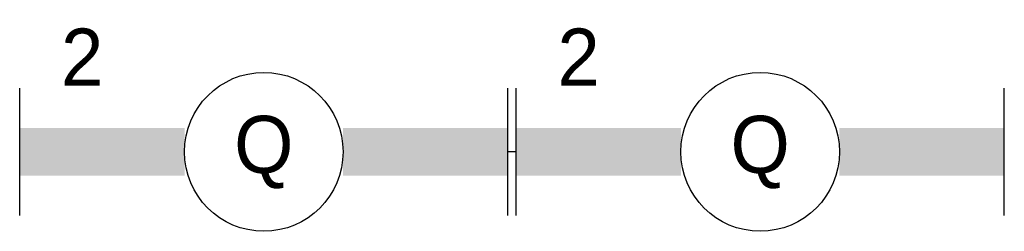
# Model space of a CAD drawing. Header units: millimetres. Extents: x -14827 to 65869, y -40284 to 56382.
# Tile 33 of 53: x 32330 to 35435, y 35903 to 36569. Entities that reach past the tile are written whole.
import ezdxf
from ezdxf.enums import TextEntityAlignment as Align

# ---------------------------------------------------------------- set-up
doc = ezdxf.new("R2010")
doc.units = ezdxf.units.MM
doc.header["$LTSCALE"] = 100
doc.linetypes.add('E_GOOT3', pattern=[5, 4, -1])
doc.layers.add('EL6312--', color=130, linetype='Continuous')
doc.styles.add('BURO-018', font='BUROFONT', dxfattribs={"height": 180})

# ---------------------------------------------------------------- blocks, each defined once
blk = doc.blocks.new('1115B61540')
at = {"color": 0}
for p, q in [((-7.7, 2), (-7.7, -2)), ((7.7, 2), (7.7, -2))]:
    blk.add_line(p, q, dxfattribs=at)
at = {"color": 0, "linetype": 'Continuous'}
blk.add_circle((0, 0), 2.5, dxfattribs=at)
at = {"color": 0}
for points in [[(-2.5, 0.75), (-7.7, 0.75), (-2.5, -0.75), (-7.7, -0.75)], [(2.5, 0.75), (7.7, 0.75), (2.5, -0.75), (7.7, -0.75)]]:
    blk.add_solid(points, dxfattribs=at)
at = {"color": 0, "linetype": 'Continuous', "style": 'BURO-018'}
for tag, p in [('E_GKAST', (0, 8)), ('E_GROEP', (0, 5)), ('E_SGROEP', (4.5, 5)), ('E_ARMCODE', (0, 0)), ('E_SLET', (4.5, -3))]:
    blk.add_attdef(tag, text='', height=1.8, dxfattribs=at).set_placement(p, align=Align.MIDDLE)

msp = doc.modelspace()

# ---------------------------------------------------------------- linework, layer by layer
at = {"layer": 'EL6312--', "color": 1, "linetype": 'E_GOOT3'}
msp.add_line((33895.1, 36152.7), (33869.5, 36152.7), dxfattribs=at)

# ---------------------------------------------------------------- block references
at = {"layer": 'EL6312--', "linetype": 'E_GOOT3'}
ref = msp.add_blockref('1115B61540', (33099.5, 36152.7), dxfattribs=dict(at, xscale=100, yscale=100, zscale=100, rotation=180))
ref.add_attrib('E_ARMCODE', 'Q', dxfattribs={"layer": '0', "color": 7, "linetype": 'Continuous', "height": 180, "style": 'BURO-018'}).set_placement((33099.5, 36152.7), align=Align.MIDDLE)
ref.add_attrib('E_GROEP', '2', dxfattribs={"layer": '0', "color": 7, "linetype": 'Continuous', "height": 180, "style": 'BURO-018'}).set_placement((32526.7, 36452), align=Align.MIDDLE)
ref = msp.add_blockref('1115B61540', (34665.1, 36152.7), dxfattribs=dict(at, xscale=100, yscale=100, zscale=100, rotation=180))
ref.add_attrib('E_ARMCODE', 'Q', dxfattribs={"layer": '0', "color": 7, "linetype": 'Continuous', "height": 180, "style": 'BURO-018'}).set_placement((34665.1, 36152.7), align=Align.MIDDLE)
ref.add_attrib('E_GROEP', '2', dxfattribs={"layer": '0', "color": 7, "linetype": 'Continuous', "height": 180, "style": 'BURO-018'}).set_placement((34092.3, 36452), align=Align.MIDDLE)

doc.saveas('drawing.dxf')
